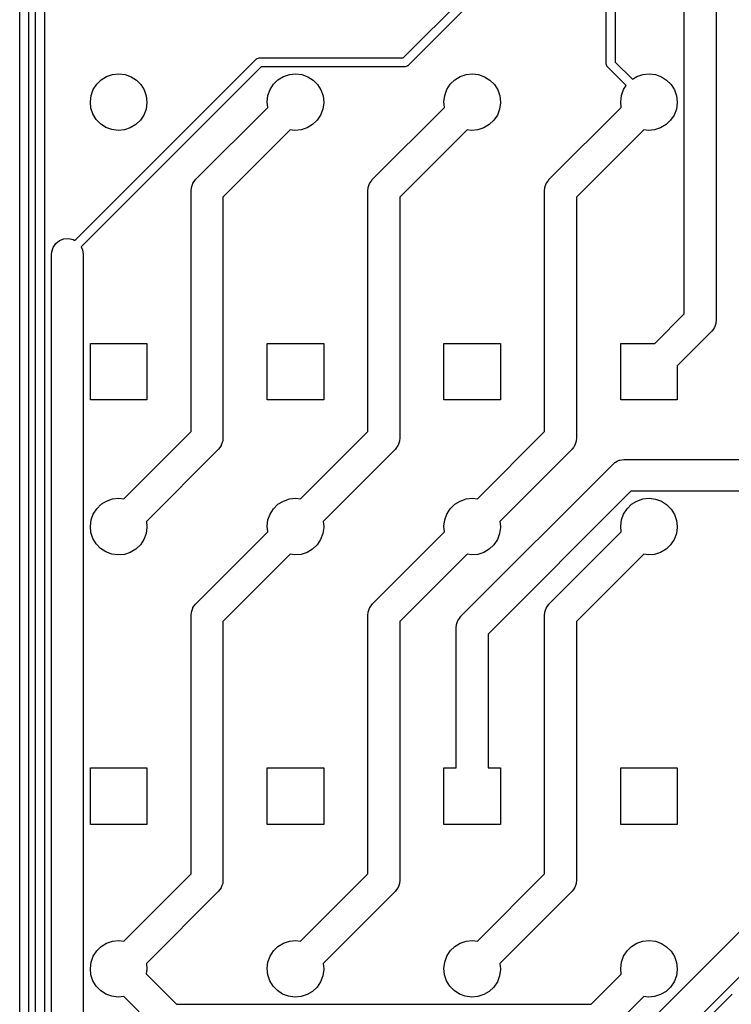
# Model space of a CAD drawing. Extents: x 124.3 to 210.2, y -114.7 to -26.3.
# Tile 2 of 9: x 127.2 to 147.3, y -94.9 to -67.1. Entities that reach past the tile are written whole.
import ezdxf

# ---------------------------------------------------------------- set-up
doc = ezdxf.new("R2010")
doc.units = 0
doc.layers.add('BLACK', color=7, linetype='CONTINUOUS')

msp = doc.modelspace()

# ---------------------------------------------------------------- linework, layer by layer
at = {"layer": 'BLACK', "linetype": 'CONTINUOUS'}
for p, q in [((127.2, -106.11), (127.2, -32.8311)), ((127.45, -32.8829), (127.45, -106.058)), ((127.65, -103.141), (127.65, -34.159)), ((127.9, -34.2108), (127.9, -103.089)), ((143.794, -68.2987), (143.794, -56.8774)), ((144.044, -56.9292), (144.044, -68.2469)), ((138.048, -68.13), (141.335, -64.8432)), ((146, -75.3636), (146, -64.83)), ((141.548, -64.9834), (138.188, -68.3434)), ((146.9, -65.0164), (146.9, -75.55)), ((128.764, -73.2935), (133.891, -68.1666)), ((133.891, -68.1666), (133.908, -68.1533)), ((133.908, -68.1533), (133.911, -68.1498)), ((133.911, -68.1498), (133.914, -68.149)), ((133.914, -68.149), (133.919, -68.1451)), ((133.919, -68.1451), (133.949, -68.1387)), ((133.949, -68.1387), (133.979, -68.13)), ((133.979, -68.13), (138.048, -68.13)), ((134.031, -68.38), (128.941, -73.4699)), ((138.1, -68.38), (134.031, -68.38)), ((138.13, -68.3713), (138.1, -68.38)), ((138.16, -68.3649), (138.13, -68.3713)), ((138.165, -68.361), (138.16, -68.3649)), ((138.168, -68.3602), (138.165, -68.361)), ((138.171, -68.3567), (138.168, -68.3602)), ((138.188, -68.3434), (138.171, -68.3567)), ((143.802, -68.3282), (143.794, -68.2987)), ((143.809, -68.3583), (143.802, -68.3282)), ((143.813, -68.3635), (143.809, -68.3583)), ((143.814, -68.3662), (143.813, -68.3635)), ((143.817, -68.3693), (143.814, -68.3662)), ((143.83, -68.3871), (143.817, -68.3693)), ((144.356, -68.9123), (143.83, -68.3871)), ((144.044, -68.2469), (144.532, -68.7348)), ((129.507, -68.7496), (129.659, -68.6561)), ((129.659, -68.6561), (129.828, -68.5987)), ((129.828, -68.5987), (130.006, -68.58)), ((130.006, -68.58), (130.183, -68.6011)), ((130.183, -68.6011), (130.351, -68.661)), ((130.351, -68.661), (130.501, -68.7565)), ((134.507, -68.7496), (134.659, -68.6561)), ((134.659, -68.6561), (134.828, -68.5987)), ((134.828, -68.5987), (135.006, -68.58)), ((135.006, -68.58), (135.183, -68.6011)), ((135.183, -68.6011), (135.351, -68.661)), ((135.351, -68.661), (135.501, -68.7565)), ((139.507, -68.7496), (139.659, -68.6561)), ((139.659, -68.6561), (139.828, -68.5987)), ((139.828, -68.5987), (140.006, -68.58)), ((140.006, -68.58), (140.183, -68.6011)), ((140.183, -68.6011), (140.351, -68.661)), ((140.351, -68.661), (140.501, -68.7565)), ((144.532, -68.7348), (144.659, -68.6561)), ((144.659, -68.6561), (144.828, -68.5987)), ((144.828, -68.5987), (145.006, -68.58)), ((145.006, -68.58), (145.183, -68.6011)), ((145.183, -68.6011), (145.351, -68.661)), ((145.351, -68.661), (145.501, -68.7565)), ((129.222, -69.1919), (129.283, -69.0243)), ((129.283, -69.0243), (129.38, -68.8744)), ((129.38, -68.8744), (129.507, -68.7496)), ((130.501, -68.7565), (130.627, -68.8831)), ((130.627, -68.8831), (130.721, -69.0343)), ((134.222, -69.1919), (134.283, -69.0243)), ((134.283, -69.0243), (134.38, -68.8744)), ((134.38, -68.8744), (134.507, -68.7496)), ((135.501, -68.7565), (135.627, -68.8831)), ((135.627, -68.8831), (135.721, -69.0343)), ((139.222, -69.1919), (139.283, -69.0243)), ((139.283, -69.0243), (139.38, -68.8744)), ((139.38, -68.8744), (139.507, -68.7496)), ((140.501, -68.7565), (140.627, -68.8831)), ((140.627, -68.8831), (140.721, -69.0343)), ((144.222, -69.1919), (144.283, -69.0243)), ((144.283, -69.0243), (144.356, -68.9123)), ((145.501, -68.7565), (145.627, -68.8831)), ((145.627, -68.8831), (145.721, -69.0343)), ((129.2, -69.3688), (129.222, -69.1919)), ((130.721, -69.0343), (130.78, -69.2028)), ((130.78, -69.2028), (130.8, -69.38)), ((134.2, -69.3688), (134.222, -69.1919)), ((135.721, -69.0343), (135.78, -69.2028)), ((135.78, -69.2028), (135.8, -69.38)), ((139.2, -69.3688), (139.222, -69.1919)), ((140.721, -69.0343), (140.78, -69.2028)), ((140.78, -69.2028), (140.8, -69.38)), ((144.2, -69.3688), (144.222, -69.1919)), ((145.721, -69.0343), (145.78, -69.2028)), ((145.78, -69.2028), (145.8, -69.38)), ((129.217, -69.5463), (129.2, -69.3688)), ((129.274, -69.7156), (129.217, -69.5463)), ((130.775, -69.579), (130.712, -69.7457)), ((130.8, -69.4023), (130.775, -69.579)), ((130.8, -69.38), (130.8, -69.4023)), ((132.182, -71.5618), (134.216, -69.5279)), ((134.216, -69.5279), (134.2, -69.3688)), ((135.775, -69.579), (135.712, -69.7457)), ((135.8, -69.4023), (135.775, -69.579)), ((135.8, -69.38), (135.8, -69.4023)), ((137.182, -71.5618), (139.216, -69.5279)), ((139.216, -69.5279), (139.2, -69.3688)), ((140.775, -69.579), (140.712, -69.7457)), ((140.8, -69.4023), (140.775, -69.579)), ((140.8, -69.38), (140.8, -69.4023)), ((142.182, -71.5618), (144.216, -69.5279)), ((144.216, -69.5279), (144.2, -69.3688)), ((145.775, -69.579), (145.712, -69.7457)), ((145.8, -69.4023), (145.775, -69.579)), ((145.8, -69.38), (145.8, -69.4023)), ((129.366, -69.8681), (129.274, -69.7156)), ((130.712, -69.7457), (130.613, -69.8942)), ((135.712, -69.7457), (135.613, -69.8942)), ((140.712, -69.7457), (140.613, -69.8942)), ((145.712, -69.7457), (145.613, -69.8942)), ((129.49, -69.9964), (129.366, -69.8681)), ((129.639, -70.0941), (129.49, -69.9964)), ((129.806, -70.1562), (129.639, -70.0941)), ((130.33, -70.1085), (130.161, -70.1637)), ((130.484, -70.0172), (130.33, -70.1085)), ((130.613, -69.8942), (130.484, -70.0172)), ((135.33, -70.1085), (135.161, -70.1637)), ((135.484, -70.0172), (135.33, -70.1085)), ((135.613, -69.8942), (135.484, -70.0172)), ((140.33, -70.1085), (140.161, -70.1637)), ((140.484, -70.0172), (140.33, -70.1085)), ((140.613, -69.8942), (140.484, -70.0172)), ((145.33, -70.1085), (145.161, -70.1637)), ((145.484, -70.0172), (145.33, -70.1085)), ((145.613, -69.8942), (145.484, -70.0172)), ((129.983, -70.1798), (129.806, -70.1562)), ((130.161, -70.1637), (129.983, -70.1798)), ((134.854, -70.1626), (132.95, -72.0664)), ((134.983, -70.1798), (134.854, -70.1626)), ((135.161, -70.1637), (134.983, -70.1798)), ((139.854, -70.1626), (137.95, -72.0664)), ((139.983, -70.1798), (139.854, -70.1626)), ((140.161, -70.1637), (139.983, -70.1798)), ((144.854, -70.1626), (142.95, -72.0664)), ((144.983, -70.1798), (144.854, -70.1626)), ((145.161, -70.1637), (144.983, -70.1798)), ((132.056, -71.8096), (132.058, -71.8028)), ((132.058, -71.7957), (132.078, -71.7391)), ((132.058, -71.8028), (132.058, -71.7957)), ((132.078, -71.7391), (132.096, -71.682)), ((132.096, -71.682), (132.1, -71.6762)), ((132.1, -71.6762), (132.102, -71.6694)), ((132.102, -71.6694), (132.138, -71.6212)), ((132.138, -71.6212), (132.172, -71.572)), ((132.172, -71.572), (132.178, -71.5675)), ((132.178, -71.5675), (132.182, -71.5618)), ((137.056, -71.8096), (137.058, -71.8028)), ((137.058, -71.7957), (137.078, -71.7391)), ((137.058, -71.8028), (137.058, -71.7957)), ((137.078, -71.7391), (137.096, -71.682)), ((137.096, -71.682), (137.1, -71.6762)), ((137.1, -71.6762), (137.102, -71.6694)), ((137.102, -71.6694), (137.138, -71.6212)), ((137.138, -71.6212), (137.172, -71.572)), ((137.172, -71.572), (137.178, -71.5675)), ((137.178, -71.5675), (137.182, -71.5618)), ((142.056, -71.8096), (142.058, -71.8028)), ((142.058, -71.7957), (142.078, -71.7391)), ((142.058, -71.8028), (142.058, -71.7957)), ((142.078, -71.7391), (142.096, -71.682)), ((142.096, -71.682), (142.1, -71.6762)), ((142.1, -71.6762), (142.102, -71.6694)), ((142.102, -71.6694), (142.138, -71.6212)), ((142.138, -71.6212), (142.172, -71.572)), ((142.172, -71.572), (142.178, -71.5675)), ((142.178, -71.5675), (142.182, -71.5618)), ((132.05, -71.88), (132.056, -71.8096)), ((132.05, -78.6936), (132.05, -71.88)), ((132.95, -72.0664), (132.95, -78.88)), ((137.05, -71.88), (137.056, -71.8096)), ((137.05, -78.6936), (137.05, -71.88)), ((137.95, -72.0664), (137.95, -78.88)), ((142.05, -71.88), (142.056, -71.8096)), ((142.05, -78.6936), (142.05, -71.88)), ((142.95, -72.0664), (142.95, -78.88)), ((128.146, -73.486), (128.222, -73.376)), ((128.222, -73.376), (128.327, -73.2931)), ((128.327, -73.2931), (128.452, -73.2448)), ((128.452, -73.2448), (128.585, -73.2354)), ((128.585, -73.2354), (128.716, -73.2656)), ((128.716, -73.2656), (128.764, -73.2935)), ((128.941, -73.4699), (128.98, -73.5517)), ((128.1, -73.684), (128.106, -73.6136)), ((128.1, -102.82), (128.1, -73.684)), ((128.106, -73.6136), (128.146, -73.486)), ((128.98, -73.5517), (129, -73.684)), ((129, -73.684), (129, -102.5)), ((145.164, -76.2), (146, -75.3636)), ((146.872, -75.6908), (146.854, -75.748)), ((146.892, -75.6343), (146.872, -75.6908)), ((146.894, -75.6204), (146.892, -75.6272)), ((146.892, -75.6272), (146.892, -75.6343)), ((146.9, -75.55), (146.894, -75.6204)), ((146.768, -75.8682), (145.8, -76.8364)), ((146.772, -75.8625), (146.768, -75.8682)), ((146.778, -75.858), (146.772, -75.8625)), ((146.812, -75.8088), (146.778, -75.858)), ((146.848, -75.7606), (146.812, -75.8088)), ((146.85, -75.7538), (146.848, -75.7606)), ((146.854, -75.748), (146.85, -75.7538)), ((129.2, -77.8), (129.2, -76.2)), ((129.2, -76.2), (130.8, -76.2)), ((130.8, -76.2), (130.8, -77.8)), ((134.2, -77.8), (134.2, -76.2)), ((134.2, -76.2), (135.8, -76.2)), ((135.8, -76.2), (135.8, -77.8)), ((139.2, -77.8), (139.2, -76.2)), ((139.2, -76.2), (140.8, -76.2)), ((140.8, -76.2), (140.8, -77.8)), ((144.2, -77.8), (144.2, -76.2)), ((144.2, -76.2), (145.164, -76.2)), ((145.8, -76.8364), (145.8, -77.8)), ((130.8, -77.8), (129.2, -77.8)), ((135.8, -77.8), (134.2, -77.8)), ((140.8, -77.8), (139.2, -77.8)), ((145.8, -77.8), (144.2, -77.8)), ((130.147, -80.5969), (132.05, -78.6936)), ((135.147, -80.5969), (137.05, -78.6936)), ((140.147, -80.5969), (142.05, -78.6936)), ((132.922, -79.0208), (132.904, -79.078)), ((132.942, -78.9643), (132.922, -79.0208)), ((132.944, -78.9504), (132.942, -78.9572)), ((132.942, -78.9572), (132.942, -78.9643)), ((132.95, -78.88), (132.944, -78.9504)), ((137.922, -79.0208), (137.904, -79.078)), ((137.942, -78.9643), (137.922, -79.0208)), ((137.944, -78.9504), (137.942, -78.9572)), ((137.942, -78.9572), (137.942, -78.9643)), ((137.95, -78.88), (137.944, -78.9504)), ((142.922, -79.0208), (142.904, -79.078)), ((142.942, -78.9643), (142.922, -79.0208)), ((142.944, -78.9504), (142.942, -78.9572)), ((142.942, -78.9572), (142.942, -78.9643)), ((142.95, -78.88), (142.944, -78.9504)), ((132.818, -79.1982), (130.783, -81.2329)), ((132.822, -79.1925), (132.818, -79.1982)), ((132.828, -79.188), (132.822, -79.1925)), ((132.862, -79.1388), (132.828, -79.188)), ((132.898, -79.0906), (132.862, -79.1388)), ((132.9, -79.0838), (132.898, -79.0906)), ((132.904, -79.078), (132.9, -79.0838)), ((137.818, -79.1982), (135.783, -81.2329)), ((137.822, -79.1925), (137.818, -79.1982)), ((137.828, -79.188), (137.822, -79.1925)), ((137.862, -79.1388), (137.828, -79.188)), ((137.898, -79.0906), (137.862, -79.1388)), ((137.9, -79.0838), (137.898, -79.0906)), ((137.904, -79.078), (137.9, -79.0838)), ((142.818, -79.1982), (140.783, -81.2329)), ((142.822, -79.1925), (142.818, -79.1982)), ((142.828, -79.188), (142.822, -79.1925)), ((142.862, -79.1388), (142.828, -79.188)), ((142.898, -79.0906), (142.862, -79.1388)), ((142.9, -79.0838), (142.898, -79.0906)), ((142.904, -79.078), (142.9, -79.0838)), ((143.986, -79.6118), (144.039, -79.5659)), ((144.039, -79.5659), (144.046, -79.5627)), ((144.046, -79.5627), (144.051, -79.5578)), ((144.051, -79.5578), (144.105, -79.5319)), ((144.105, -79.5319), (144.158, -79.5043)), ((144.158, -79.5043), (144.165, -79.503)), ((144.165, -79.503), (144.172, -79.4999)), ((144.172, -79.4999), (144.231, -79.491)), ((144.231, -79.491), (144.29, -79.4802)), ((144.29, -79.4802), (144.297, -79.4811)), ((144.297, -79.4811), (144.304, -79.48)), ((144.304, -79.48), (150.164, -79.48)), ((139.682, -83.9158), (143.986, -79.6118)), ((144.49, -80.38), (140.45, -84.4204)), ((150.35, -80.38), (144.49, -80.38)), ((129.507, -80.7496), (129.659, -80.6561)), ((129.659, -80.6561), (129.828, -80.5987)), ((129.828, -80.5987), (130.006, -80.58)), ((130.006, -80.58), (130.147, -80.5969)), ((134.507, -80.7496), (134.659, -80.6561)), ((134.659, -80.6561), (134.828, -80.5987)), ((134.828, -80.5987), (135.006, -80.58)), ((135.006, -80.58), (135.147, -80.5969)), ((139.507, -80.7496), (139.659, -80.6561)), ((139.659, -80.6561), (139.828, -80.5987)), ((139.828, -80.5987), (140.006, -80.58)), ((140.006, -80.58), (140.147, -80.5969)), ((144.507, -80.7496), (144.659, -80.6561)), ((144.659, -80.6561), (144.828, -80.5987)), ((144.828, -80.5987), (145.006, -80.58)), ((145.006, -80.58), (145.183, -80.6011)), ((145.183, -80.6011), (145.351, -80.661)), ((145.351, -80.661), (145.501, -80.7565)), ((129.283, -81.0243), (129.38, -80.8744)), ((129.38, -80.8744), (129.507, -80.7496)), ((134.283, -81.0243), (134.38, -80.8744)), ((134.38, -80.8744), (134.507, -80.7496)), ((139.283, -81.0243), (139.38, -80.8744)), ((139.38, -80.8744), (139.507, -80.7496)), ((144.283, -81.0243), (144.38, -80.8744)), ((144.38, -80.8744), (144.507, -80.7496)), ((145.501, -80.7565), (145.627, -80.8831)), ((145.627, -80.8831), (145.721, -81.0343)), ((129.2, -81.3688), (129.222, -81.1919)), ((129.222, -81.1919), (129.283, -81.0243)), ((130.783, -81.2329), (130.8, -81.38)), ((134.2, -81.3688), (134.222, -81.1919)), ((134.222, -81.1919), (134.283, -81.0243)), ((135.783, -81.2329), (135.8, -81.38)), ((139.2, -81.3688), (139.222, -81.1919)), ((139.222, -81.1919), (139.283, -81.0243)), ((140.783, -81.2329), (140.8, -81.38)), ((144.2, -81.3688), (144.222, -81.1919)), ((144.222, -81.1919), (144.283, -81.0243)), ((145.721, -81.0343), (145.78, -81.2028)), ((145.78, -81.2028), (145.8, -81.38)), ((129.217, -81.5463), (129.2, -81.3688)), ((129.274, -81.7156), (129.217, -81.5463)), ((130.8, -81.4023), (130.775, -81.579)), ((130.8, -81.38), (130.8, -81.4023)), ((132.182, -83.5618), (134.216, -81.5279)), ((134.216, -81.5279), (134.2, -81.3688)), ((135.8, -81.4023), (135.775, -81.579)), ((135.8, -81.38), (135.8, -81.4023)), ((137.182, -83.5618), (139.216, -81.5279)), ((139.216, -81.5279), (139.2, -81.3688)), ((140.8, -81.4023), (140.775, -81.579)), ((140.8, -81.38), (140.8, -81.4023)), ((142.182, -83.5618), (144.216, -81.5279)), ((144.216, -81.5279), (144.2, -81.3688)), ((145.8, -81.4023), (145.775, -81.579)), ((145.8, -81.38), (145.8, -81.4023)), ((129.366, -81.8681), (129.274, -81.7156)), ((130.712, -81.7457), (130.613, -81.8942)), ((130.775, -81.579), (130.712, -81.7457)), ((135.712, -81.7457), (135.613, -81.8942)), ((135.775, -81.579), (135.712, -81.7457)), ((140.712, -81.7457), (140.613, -81.8942)), ((140.775, -81.579), (140.712, -81.7457)), ((145.712, -81.7457), (145.613, -81.8942)), ((145.775, -81.579), (145.712, -81.7457)), ((129.49, -81.9964), (129.366, -81.8681)), ((129.639, -82.0941), (129.49, -81.9964)), ((129.806, -82.1562), (129.639, -82.0941)), ((130.484, -82.0172), (130.33, -82.1085)), ((130.613, -81.8942), (130.484, -82.0172)), ((135.484, -82.0172), (135.33, -82.1085)), ((135.613, -81.8942), (135.484, -82.0172)), ((140.484, -82.0172), (140.33, -82.1085)), ((140.613, -81.8942), (140.484, -82.0172)), ((145.484, -82.0172), (145.33, -82.1085)), ((145.613, -81.8942), (145.484, -82.0172)), ((129.983, -82.1798), (129.806, -82.1562)), ((130.161, -82.1637), (129.983, -82.1798)), ((130.33, -82.1085), (130.161, -82.1637)), ((134.854, -82.1626), (132.95, -84.0664)), ((134.983, -82.1798), (134.854, -82.1626)), ((135.161, -82.1637), (134.983, -82.1798)), ((135.33, -82.1085), (135.161, -82.1637)), ((139.854, -82.1626), (137.95, -84.0664)), ((139.983, -82.1798), (139.854, -82.1626)), ((140.161, -82.1637), (139.983, -82.1798)), ((140.33, -82.1085), (140.161, -82.1637)), ((144.854, -82.1626), (142.95, -84.0664)), ((144.983, -82.1798), (144.854, -82.1626)), ((145.161, -82.1637), (144.983, -82.1798)), ((145.33, -82.1085), (145.161, -82.1637)), ((132.058, -83.7957), (132.078, -83.7391)), ((132.078, -83.7391), (132.096, -83.682)), ((132.096, -83.682), (132.1, -83.6762)), ((132.1, -83.6762), (132.102, -83.6694)), ((132.102, -83.6694), (132.138, -83.6212)), ((132.138, -83.6212), (132.172, -83.572)), ((132.172, -83.572), (132.178, -83.5675)), ((132.178, -83.5675), (132.182, -83.5618)), ((137.058, -83.7957), (137.078, -83.7391)), ((137.078, -83.7391), (137.096, -83.682)), ((137.096, -83.682), (137.1, -83.6762)), ((137.1, -83.6762), (137.102, -83.6694)), ((137.102, -83.6694), (137.138, -83.6212)), ((137.138, -83.6212), (137.172, -83.572)), ((137.172, -83.572), (137.178, -83.5675)), ((137.178, -83.5675), (137.182, -83.5618)), ((142.058, -83.7957), (142.078, -83.7391)), ((142.078, -83.7391), (142.096, -83.682)), ((142.096, -83.682), (142.1, -83.6762)), ((142.1, -83.6762), (142.102, -83.6694)), ((142.102, -83.6694), (142.138, -83.6212)), ((142.138, -83.6212), (142.172, -83.572)), ((142.172, -83.572), (142.178, -83.5675)), ((142.178, -83.5675), (142.182, -83.5618)), ((132.05, -83.88), (132.056, -83.8096)), ((132.05, -91.1936), (132.05, -83.88)), ((132.056, -83.8096), (132.058, -83.8028)), ((132.058, -83.8028), (132.058, -83.7957)), ((137.05, -83.88), (137.056, -83.8096)), ((137.05, -91.1936), (137.05, -83.88)), ((137.056, -83.8096), (137.058, -83.8028)), ((137.058, -83.8028), (137.058, -83.7957)), ((139.578, -84.0931), (139.596, -84.036)), ((139.596, -84.036), (139.6, -84.0302)), ((139.6, -84.0302), (139.602, -84.0234)), ((139.602, -84.0234), (139.638, -83.9752)), ((139.638, -83.9752), (139.672, -83.926)), ((139.672, -83.926), (139.678, -83.9215)), ((139.678, -83.9215), (139.682, -83.9158)), ((142.05, -83.88), (142.056, -83.8096)), ((142.05, -91.1936), (142.05, -83.88)), ((142.056, -83.8096), (142.058, -83.8028)), ((142.058, -83.8028), (142.058, -83.7957)), ((132.95, -84.0664), (132.95, -91.38)), ((137.95, -84.0664), (137.95, -91.38)), ((139.55, -84.234), (139.556, -84.1636)), ((139.55, -88.2), (139.55, -84.234)), ((139.556, -84.1636), (139.558, -84.1568)), ((139.558, -84.1497), (139.578, -84.0931)), ((139.558, -84.1568), (139.558, -84.1497)), ((142.95, -84.0664), (142.95, -91.38)), ((140.45, -84.4204), (140.45, -88.2)), ((144.34, -96.05), (153.208, -87.1818)), ((153.712, -87.95), (144.844, -96.8182)), ((129.2, -89.8), (129.2, -88.2)), ((129.2, -88.2), (130.8, -88.2)), ((130.8, -88.2), (130.8, -89.8)), ((134.2, -89.8), (134.2, -88.2)), ((134.2, -88.2), (135.8, -88.2)), ((135.8, -88.2), (135.8, -89.8)), ((139.2, -89.8), (139.2, -88.2)), ((139.2, -88.2), (139.55, -88.2)), ((140.45, -88.2), (140.8, -88.2)), ((140.8, -88.2), (140.8, -89.8)), ((144.2, -89.8), (144.2, -88.2)), ((144.2, -88.2), (145.8, -88.2)), ((145.8, -88.2), (145.8, -89.8)), ((130.8, -89.8), (129.2, -89.8)), ((135.8, -89.8), (134.2, -89.8)), ((140.8, -89.8), (139.2, -89.8)), ((145.8, -89.8), (144.2, -89.8)), ((130.147, -93.0969), (132.05, -91.1936)), ((135.147, -93.0969), (137.05, -91.1936)), ((140.147, -93.0969), (142.05, -91.1936)), ((132.922, -91.5208), (132.904, -91.578)), ((132.942, -91.4643), (132.922, -91.5208)), ((132.944, -91.4504), (132.942, -91.4572)), ((132.942, -91.4572), (132.942, -91.4643)), ((132.95, -91.38), (132.944, -91.4504)), ((137.922, -91.5208), (137.904, -91.578)), ((137.942, -91.4643), (137.922, -91.5208)), ((137.944, -91.4504), (137.942, -91.4572)), ((137.942, -91.4572), (137.942, -91.4643)), ((137.95, -91.38), (137.944, -91.4504)), ((142.922, -91.5208), (142.904, -91.578)), ((142.942, -91.4643), (142.922, -91.5208)), ((142.944, -91.4504), (142.942, -91.4572)), ((142.942, -91.4572), (142.942, -91.4643)), ((142.95, -91.38), (142.944, -91.4504)), ((132.818, -91.6982), (130.783, -93.7329)), ((132.822, -91.6925), (132.818, -91.6982)), ((132.828, -91.688), (132.822, -91.6925)), ((132.862, -91.6388), (132.828, -91.688)), ((132.898, -91.5906), (132.862, -91.6388)), ((132.9, -91.5838), (132.898, -91.5906)), ((132.904, -91.578), (132.9, -91.5838)), ((137.818, -91.6982), (135.783, -93.7329)), ((137.822, -91.6925), (137.818, -91.6982)), ((137.828, -91.688), (137.822, -91.6925)), ((137.862, -91.6388), (137.828, -91.688)), ((137.898, -91.5906), (137.862, -91.6388)), ((137.9, -91.5838), (137.898, -91.5906)), ((137.904, -91.578), (137.9, -91.5838)), ((142.818, -91.6982), (140.783, -93.7329)), ((142.822, -91.6925), (142.818, -91.6982)), ((142.828, -91.688), (142.822, -91.6925)), ((142.862, -91.6388), (142.828, -91.688)), ((142.898, -91.5906), (142.862, -91.6388)), ((142.9, -91.5838), (142.898, -91.5906)), ((142.904, -91.578), (142.9, -91.5838)), ((129.507, -93.2496), (129.659, -93.1561)), ((129.659, -93.1561), (129.828, -93.0987)), ((129.828, -93.0987), (130.006, -93.08)), ((130.006, -93.08), (130.147, -93.0969)), ((134.507, -93.2496), (134.659, -93.1561)), ((134.659, -93.1561), (134.828, -93.0987)), ((134.828, -93.0987), (135.006, -93.08)), ((135.006, -93.08), (135.147, -93.0969)), ((139.507, -93.2496), (139.659, -93.1561)), ((139.659, -93.1561), (139.828, -93.0987)), ((139.828, -93.0987), (140.006, -93.08)), ((140.006, -93.08), (140.147, -93.0969)), ((144.507, -93.2496), (144.659, -93.1561)), ((144.659, -93.1561), (144.828, -93.0987)), ((144.828, -93.0987), (145.006, -93.08)), ((145.006, -93.08), (145.183, -93.1011)), ((145.183, -93.1011), (145.351, -93.161)), ((145.351, -93.161), (145.501, -93.2565)), ((129.283, -93.5243), (129.38, -93.3744)), ((129.38, -93.3744), (129.507, -93.2496)), ((134.283, -93.5243), (134.38, -93.3744)), ((134.38, -93.3744), (134.507, -93.2496)), ((139.283, -93.5243), (139.38, -93.3744)), ((139.38, -93.3744), (139.507, -93.2496)), ((144.283, -93.5243), (144.38, -93.3744)), ((144.38, -93.3744), (144.507, -93.2496)), ((145.501, -93.2565), (145.627, -93.3831)), ((145.627, -93.3831), (145.721, -93.5343)), ((129.2, -93.8688), (129.222, -93.6919)), ((129.222, -93.6919), (129.283, -93.5243)), ((130.783, -93.7329), (130.8, -93.88)), ((134.2, -93.8688), (134.222, -93.6919)), ((134.222, -93.6919), (134.283, -93.5243)), ((135.783, -93.7329), (135.8, -93.88)), ((139.2, -93.8688), (139.222, -93.6919)), ((139.222, -93.6919), (139.283, -93.5243)), ((140.783, -93.7329), (140.8, -93.88)), ((144.2, -93.8688), (144.222, -93.6919)), ((144.222, -93.6919), (144.283, -93.5243)), ((145.721, -93.5343), (145.78, -93.7028)), ((145.78, -93.7028), (145.8, -93.88)), ((129.217, -94.0463), (129.2, -93.8688)), ((129.274, -94.2156), (129.217, -94.0463)), ((130.8, -93.9023), (130.782, -94.0259)), ((130.782, -94.0259), (131.636, -94.88)), ((130.8, -93.88), (130.8, -93.9023)), ((134.217, -94.0463), (134.2, -93.8688)), ((134.274, -94.2156), (134.217, -94.0463)), ((135.8, -93.9023), (135.775, -94.079)), ((135.8, -93.88), (135.8, -93.9023)), ((139.217, -94.0463), (139.2, -93.8688)), ((139.274, -94.2156), (139.217, -94.0463)), ((140.8, -93.9023), (140.775, -94.079)), ((140.8, -93.88), (140.8, -93.9023)), ((143.364, -94.88), (144.216, -94.0279)), ((144.216, -94.0279), (144.2, -93.8688)), ((145.8, -93.9023), (145.775, -94.079)), ((145.8, -93.88), (145.8, -93.9023)), ((129.366, -94.3681), (129.274, -94.2156)), ((134.366, -94.3681), (134.274, -94.2156)), ((135.712, -94.2457), (135.613, -94.3942)), ((135.775, -94.079), (135.712, -94.2457)), ((139.366, -94.3681), (139.274, -94.2156)), ((140.712, -94.2457), (140.613, -94.3942)), ((140.775, -94.079), (140.712, -94.2457)), ((145.712, -94.2457), (145.613, -94.3942)), ((145.775, -94.079), (145.712, -94.2457)), ((129.49, -94.4964), (129.366, -94.3681)), ((129.639, -94.5941), (129.49, -94.4964)), ((129.806, -94.6562), (129.639, -94.5941)), ((134.49, -94.4964), (134.366, -94.3681)), ((134.639, -94.5941), (134.49, -94.4964)), ((134.806, -94.6562), (134.639, -94.5941)), ((135.33, -94.6085), (135.161, -94.6637)), ((135.484, -94.5172), (135.33, -94.6085)), ((135.613, -94.3942), (135.484, -94.5172)), ((139.49, -94.4964), (139.366, -94.3681)), ((139.639, -94.5941), (139.49, -94.4964)), ((139.806, -94.6562), (139.639, -94.5941)), ((140.33, -94.6085), (140.161, -94.6637)), ((140.484, -94.5172), (140.33, -94.6085)), ((140.613, -94.3942), (140.484, -94.5172)), ((145.33, -94.6085), (145.161, -94.6637)), ((145.484, -94.5172), (145.33, -94.6085)), ((145.613, -94.3942), (145.484, -94.5172)), ((147.303, -94.6418), (147.357, -94.5959)), ((129.983, -94.6798), (129.806, -94.6562)), ((130.148, -94.6648), (129.983, -94.6798)), ((131.132, -95.6482), (130.148, -94.6648)), ((131.636, -94.88), (143.364, -94.88)), ((134.983, -94.6798), (134.806, -94.6562)), ((135.161, -94.6637), (134.983, -94.6798)), ((139.983, -94.6798), (139.806, -94.6562)), ((140.161, -94.6637), (139.983, -94.6798)), ((144.854, -94.6626), (143.868, -95.6482)), ((144.795, -97.15), (147.303, -94.6418)), ((144.983, -94.6798), (144.854, -94.6626)), ((145.161, -94.6637), (144.983, -94.6798))]:
    msp.add_line(p, q, dxfattribs=at)

doc.saveas('drawing.dxf')
